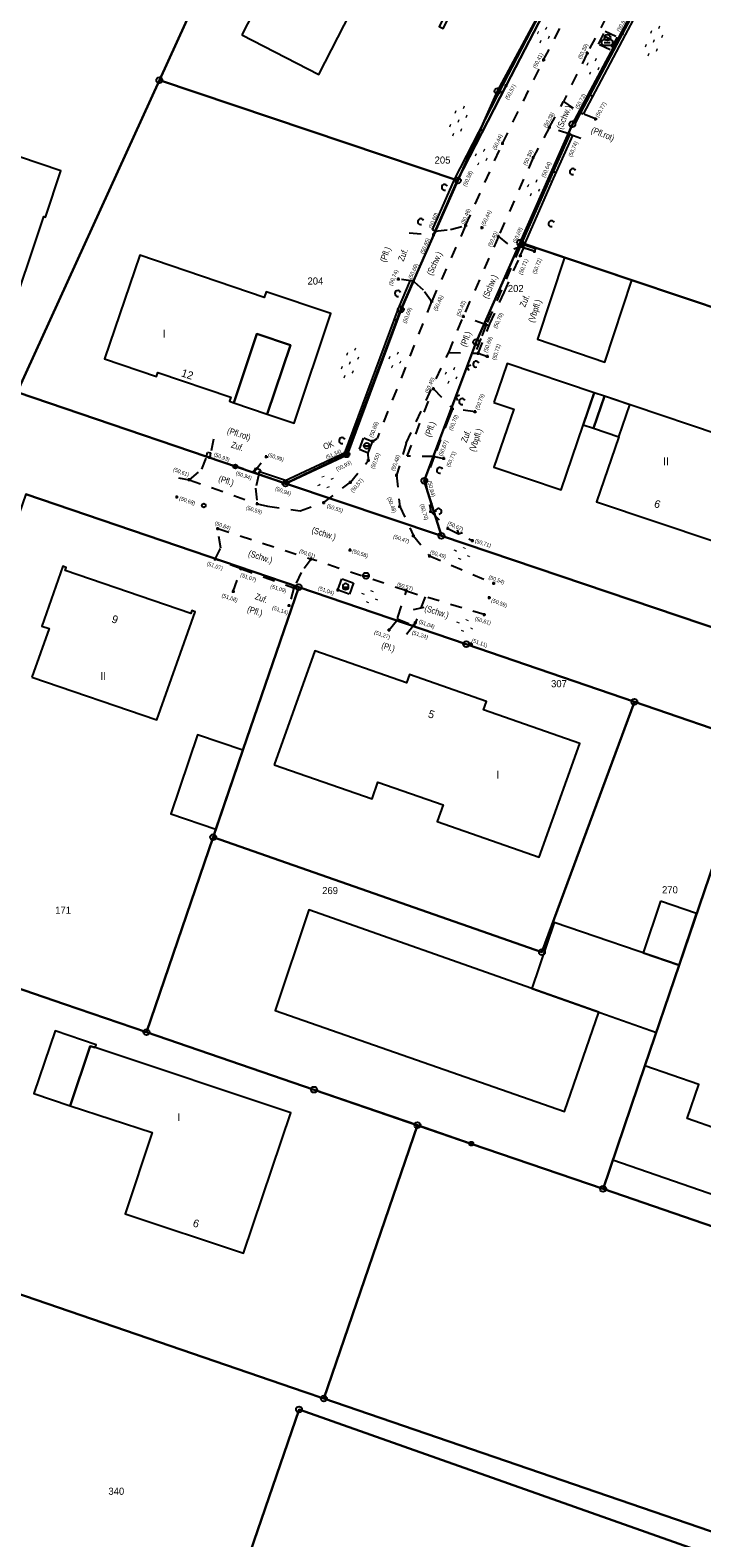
# Model space of a CAD drawing. Extents: x 2408905 to 4819478, y 5786105 to 11573663.
# Tile 16 of 39: x 2409878 to 2409934, y 5786674 to 5786802. Entities that reach past the tile are written whole.
import ezdxf

# ---------------------------------------------------------------- set-up
doc = ezdxf.new("R2010")
doc.units = 0
doc.linetypes.add('DASHED_70', pattern=[2, 1, -1])
for name, color, linetype in [('K100-FLST_GRENZEN', 40, 'Continuous'), ('K105-FLST_NUMMERN', 40, 'Continuous'), ('K125-GEB_LINIEN', 40, 'Continuous'), ('K130-GEB_TEXTE', 40, 'Continuous'), ('K145-VERM_PKTE', 7, 'Continuous'), ('STRKAT-TEXTE', 7, 'Continuous'), ('TOP-HOEHENI', 7, 'Continuous'), ('TOP-LINIEN', 7, 'Continuous'), ('TOP-SYMB-STRASSE', 32, 'Continuous'), ('TOP-SYMBOLE', 7, 'Continuous'), ('TOP-TEXTE', 7, 'Continuous')]:
    doc.layers.add(name, color=color, linetype=linetype)
doc.styles.add('SIMPLEX', font='CONTINUOUS')

# ---------------------------------------------------------------- blocks, each defined once
blk = doc.blocks.new('128')
at = {"color": 250, "linetype": 'Continuous'}
blk.add_circle((0, 0), 0.5, dxfattribs=at)
blk = doc.blocks.new('GRENZSTEIN')
at = {"color": 7, "linetype": 'Continuous'}
blk.add_circle((0, 0), 0.75, dxfattribs=at)
blk = doc.blocks.new('1733')
at = {"color": 250, "linetype": 'Continuous'}
blk.add_circle((0, 0), 0.5, dxfattribs=at)
at = {"layer": 'TOP-SYMB-STRASSE', "color": 250}
blk.add_polyline3d([(-0.5, 0, 0), (0.5, 0, 0)], dxfattribs=at)
blk = doc.blocks.new('1711')
at = {"color": 123, "linetype": 'Continuous'}
for start, end in [(0, 180), (180, 0)]:
    blk.add_arc((0, 0), 0.5, start, end, dxfattribs=at)
at = {"layer": 'TOP-SYMB-STRASSE', "color": 123}
for points in [[(-0.4, 0, 0), (-0.412, -0.283, 0)], [(-0.316, -0.388, 0), (-0.3, 0, 0)], [(-0.2, 0, 0), (-0.218, -0.45, 0)], [(-0.12, -0.485, 0), (-0.1, 0, 0)], [(0, 0, 0), (-0.02, -0.5, 0)], [(0.08, -0.493, 0), (0.1, 0, 0)], [(0.2, 0, 0), (0.181, -0.466, 0)], [(0.284, -0.412, 0), (0.3, 0, 0)], [(0.4, 0, 0), (0.388, -0.315, 0)]]:
    blk.add_polyline3d(points, dxfattribs=at)
blk = doc.blocks.new('1710')
at = {"color": 123, "linetype": 'Continuous'}
for centre, start, end in [((-0.375, 0), 90, 270), ((0.375, 0), 270, 90)]:
    blk.add_arc(centre, 0.375, start, end, dxfattribs=at)
at = {"layer": 'TOP-SYMB-STRASSE', "color": 123}
for points in [[(-0.375, 0.375, 0), (0.375, 0.375, 0)], [(-0.375, 0, 0), (0.375, 0, 0)], [(0.375, -0.375, 0), (-0.375, -0.375, 0)]]:
    blk.add_polyline3d(points, dxfattribs=at)
blk = doc.blocks.new('1783')
at = {"layer": 'TOP-SYMBOLE', "color": 250}
blk.add_polyline3d([(-1, 1, 0), (0, 0, 0), (1, 1, 0)], dxfattribs=at)
blk = doc.blocks.new('179')
at = {"layer": 'TOP-SYMBOLE', "color": 111}
for points in [[(-4, -0.25, 0), (-4, 0.25, 0)], [(-3.5, -0.25, 0), (-3.5, 0.25, 0)], [(-0.25, 2.75, 0), (-0.25, 3.25, 0)], [(0.25, 2.75, 0), (0.25, 3.25, 0)], [(3.5, -0.25, 0), (3.5, 0.25, 0)], [(4, -0.25, 0), (4, 0.25, 0)], [(-0.25, -3.25, 0), (-0.25, -2.75, 0)], [(0.25, -3.25, 0), (0.25, -2.75, 0)]]:
    blk.add_polyline3d(points, dxfattribs=at)
blk = doc.blocks.new('168')
at = {"color": 250, "linetype": 'Continuous'}
blk.add_arc((0, 0.001), 1, 318.61027, 221.38965, dxfattribs=at)
blk = doc.blocks.new('178')
at = {"layer": 'TOP-SYMBOLE', "color": 111}
for points in [[(-7.75, -0.25, 0), (-7.75, 0.25, 0)], [(-7.25, -0.25, 0), (-7.25, 0.25, 0)], [(-4, 2.75, 0), (-4, 3.25, 0)], [(-3.5, 2.75, 0), (-3.5, 3.25, 0)], [(-0.25, -0.25, 0), (-0.25, 0.25, 0)], [(0.25, -0.25, 0), (0.25, 0.25, 0)], [(3.5, 2.75, 0), (3.5, 3.25, 0)], [(4, 2.75, 0), (4, 3.25, 0)], [(7.25, -0.25, 0), (7.25, 0.25, 0)], [(7.75, -0.25, 0), (7.75, 0.25, 0)], [(-4, -3.25, 0), (-4, -2.75, 0)], [(-3.5, -3.25, 0), (-3.5, -2.75, 0)], [(3.5, -3.25, 0), (3.5, -2.75, 0)], [(4, -3.25, 0), (4, -2.75, 0)]]:
    blk.add_polyline3d(points, dxfattribs=at)
blk = doc.blocks.new('247')
at = {"layer": 'TOP-HOEHENI', "color": 250}
for points in [[(-0.375, 0, 0), (0.375, 0, 0)], [(0, -0.375, 0), (0, 0.375, 0)]]:
    blk.add_polyline3d(points, dxfattribs=at)

msp = doc.modelspace()

# ---------------------------------------------------------------- linework, layer by layer
at = {"layer": 'K100-FLST_GRENZEN', "color": 250}
for points in [[(2409922.826, 5786782.663), (2409928.526, 5786780.749), (2409949.582, 5786773.686), (2409951.119, 5786776.375), (2409953.342, 5786776.253), (2409983.643, 5786821.976), (2409979.769, 5786823.777), (2409952.671, 5786836.352), (2409933.571, 5786812.782), (2409923.502, 5786793.944), (2409919.074, 5786783.92)], [(2409876.484, 5786771.277), (2409888.521, 5786797.672), (2409900.551, 5786824.049), (2409882.585, 5786830.178), (2409866.226, 5786795.823), (2409857.606, 5786777.721)], [(2409888.521, 5786797.672), (2409913.807, 5786789.179), (2409917.156, 5786796.755), (2409927.017, 5786815.023), (2409926.556, 5786815.18), (2409900.551, 5786824.049)], [(2409899.199, 5786763.538), (2409912.41, 5786759.111), (2409910.964, 5786763.766), (2409915.354, 5786775.499), (2409919.074, 5786783.92), (2409923.502, 5786793.944), (2409933.571, 5786812.782), (2409927.017, 5786815.023), (2409917.156, 5786796.755), (2409913.807, 5786789.179), (2409908.976, 5786778.256), (2409904.371, 5786766.001)], [(2409876.484, 5786771.277), (2409899.199, 5786763.538), (2409904.371, 5786766.001), (2409908.976, 5786778.256), (2409913.807, 5786789.179), (2409888.521, 5786797.672)], [(2409912.41, 5786759.111), (2409936.572, 5786750.946), (2409940.691, 5786757.162), (2409948.157, 5786771.195), (2409949.582, 5786773.686), (2409928.526, 5786780.749), (2409919.074, 5786783.92), (2409915.354, 5786775.499), (2409910.964, 5786763.766)], [(2409864.223, 5786725.052), (2409880.49, 5786719.468), (2409887.43, 5786717.086), (2409893.076, 5786733.584), (2409895.595, 5786740.945), (2409900.322, 5786754.761), (2409877.222, 5786762.621)], [(2409893.076, 5786733.584), (2409920.93, 5786723.851), (2409928.758, 5786745.049), (2409914.517, 5786749.931), (2409900.322, 5786754.761), (2409895.595, 5786740.945)], [(2409887.43, 5786717.086), (2409901.625, 5786712.214), (2409914.944, 5786707.643), (2409926.105, 5786703.812), (2409929.653, 5786714.222), (2409932.561, 5786722.755), (2409938.966, 5786741.55), (2409928.758, 5786745.049), (2409920.93, 5786723.851), (2409893.076, 5786733.584)], [(2409926.105, 5786703.812), (2409952.602, 5786694.716), (2409954.048, 5786698.96), (2409951.616, 5786699.794), (2409953.265, 5786704.63), (2409955.697, 5786703.803), (2409965.507, 5786732.608), (2409938.966, 5786741.55), (2409932.561, 5786722.755), (2409929.653, 5786714.222)], [(2409833.314, 5786669.516), (2409863.922, 5786659.098), (2409867.61, 5786657.843), (2409888.546, 5786650.717), (2409900.349, 5786685.149), (2409961.955, 5786663.388), (2409963.108, 5786665.26), (2409902.452, 5786686.068), (2409900.781, 5786686.641), (2409876.188, 5786695.077), (2409872.336, 5786696.398), (2409840.778, 5786707.223), (2409848.754, 5786730.398), (2409845.303, 5786731.562), (2409845.113, 5786730.58), (2409839.301, 5786700.5)], [(2409840.778, 5786707.223), (2409872.336, 5786696.398), (2409876.188, 5786695.077), (2409900.781, 5786686.641), (2409902.452, 5786686.068), (2409910.378, 5786709.209), (2409901.625, 5786712.214), (2409887.43, 5786717.086), (2409880.49, 5786719.468), (2409864.223, 5786725.052), (2409848.754, 5786730.398)], [(2409902.452, 5786686.068), (2409963.108, 5786665.26), (2409976.274, 5786686.62), (2409952.602, 5786694.716), (2409926.105, 5786703.812), (2409914.944, 5786707.643), (2409910.378, 5786709.209)], [(2409888.546, 5786650.717), (2409942.765, 5786632.257), (2409961.955, 5786663.388), (2409900.349, 5786685.149)]]:
    msp.add_lwpolyline(points, close=True, dxfattribs=at)
msp.add_lwpolyline([(2409877.222, 5786762.621), (2409900.322, 5786754.761), (2409914.517, 5786749.931), (2409928.758, 5786745.049), (2409938.966, 5786741.55), (2409965.507, 5786732.608), (2409997.895, 5786721.695), (2410002.225, 5786728.715), (2409969.979, 5786739.614), (2409957.004, 5786744.042), (2409937.26, 5786750.714), (2409936.572, 5786750.946), (2409912.41, 5786759.111), (2409899.199, 5786763.538), (2409876.484, 5786771.277)], dxfattribs=at)
at = {"layer": 'K125-GEB_LINIEN', "color": 250}
for points in [[(2409895.493, 5786801.501), (2409902.036, 5786798.157), (2409905.772, 5786805.498), (2409908.009, 5786804.36), (2409908.462, 5786805.25), (2409912.685, 5786803.101), (2409912.233, 5786802.21), (2409912.561, 5786802.042), (2409917.163, 5786811.054), (2409908.354, 5786815.535), (2409904.381, 5786807.742), (2409899.875, 5786810.04)], [(2409868.958, 5786789.409), (2409865.858, 5786780.196), (2409866.202, 5786780.078), (2409866.445, 5786780.788), (2409871.384, 5786779.103), (2409871.142, 5786778.393), (2409875.63, 5786776.863), (2409878.729, 5786786.136), (2409878.881, 5786786.085), (2409880.186, 5786789.993), (2409873.065, 5786792.391), (2409871.762, 5786791.742), (2409870.819, 5786788.921), (2409868.999, 5786789.531)], [(2409894.823, 5786770.37), (2409896.783, 5786776.203), (2409899.622, 5786775.239), (2409897.664, 5786769.407), (2409899.936, 5786768.638), (2409903.058, 5786777.928), (2409897.566, 5786779.767), (2409897.398, 5786779.287), (2409886.868, 5786782.867), (2409883.879, 5786774.074), (2409888.282, 5786772.584), (2409888.401, 5786772.934), (2409894.583, 5786770.841), (2409894.464, 5786770.49)], [(2409928.526, 5786780.749), (2409922.826, 5786782.663), (2409920.543, 5786775.743), (2409926.251, 5786773.797)], [(2409894.823, 5786770.37), (2409897.664, 5786769.407), (2409899.622, 5786775.239), (2409896.783, 5786776.203)], [(2409916.838, 5786770.399), (2409918.532, 5786769.814), (2409916.843, 5786764.908), (2409922.546, 5786762.996), (2409925.341, 5786771.214), (2409917.97, 5786773.687)], [(2409924.418, 5786768.5), (2409925.289, 5786768.21), (2409926.224, 5786770.918), (2409925.341, 5786771.214)], [(2409926.224, 5786770.918), (2409925.289, 5786768.21), (2409927.434, 5786767.496), (2409928.365, 5786770.199)], [(2409925.289, 5786768.21), (2409927.434, 5786767.496), (2409925.541, 5786761.993), (2409935.493, 5786758.658), (2409936.355, 5786761.205), (2409938.734, 5786760.433), (2409940.623, 5786765.97), (2409938.239, 5786766.77), (2409938.275, 5786766.874), (2409926.224, 5786770.918)], [(2409877.731, 5786747.136), (2409888.305, 5786743.513), (2409891.543, 5786752.679), (2409891.259, 5786752.776), (2409891.175, 5786752.53), (2409880.544, 5786756.179), (2409880.628, 5786756.425), (2409880.344, 5786756.522), (2409878.573, 5786751.466), (2409879.175, 5786751.255)], [(2409898.254, 5786739.716), (2409906.542, 5786736.828), (2409907.032, 5786738.235), (2409912.559, 5786736.32), (2409912.065, 5786734.904), (2409920.703, 5786731.894), (2409924.127, 5786741.527), (2409915.989, 5786744.366), (2409916.236, 5786745.074), (2409909.7, 5786747.355), (2409909.456, 5786746.655), (2409901.678, 5786749.371)], [(2409893.311, 5786734.27), (2409895.595, 5786740.945), (2409891.759, 5786742.264), (2409889.488, 5786735.581)], [(2409925.744, 5786718.771), (2409920.077, 5786720.77), (2409901.193, 5786727.433), (2409898.319, 5786718.928), (2409922.827, 5786710.358)], [(2409930.976, 5786728.169), (2409929.487, 5786723.806), (2409932.561, 5786722.755), (2409934.018, 5786727.122)], [(2409920.077, 5786720.77), (2409930.618, 5786717.051), (2409932.561, 5786722.755), (2409921.967, 5786726.378)], [(2409880.963, 5786710.838), (2409882.668, 5786715.895), (2409883.097, 5786715.784), (2409883.177, 5786716.021), (2409879.709, 5786717.19), (2409877.89, 5786711.896)], [(2409880.963, 5786710.838), (2409887.905, 5786708.58), (2409885.612, 5786701.715), (2409895.643, 5786698.377), (2409899.66, 5786710.258), (2409883.097, 5786715.784), (2409882.668, 5786715.895)], [(2409926.943, 5786706.268), (2409948.207, 5786698.915), (2409949.958, 5786704.127), (2409949.724, 5786704.208), (2409949.671, 5786704.057), (2409936.219, 5786708.729), (2409936.272, 5786708.88), (2409936.023, 5786708.966), (2409935.971, 5786708.815), (2409933.24, 5786709.787), (2409934.221, 5786712.664), (2409929.653, 5786714.222)]]:
    msp.add_lwpolyline(points, close=True, dxfattribs=at)
at = {"layer": 'TOP-LINIEN', "color": 250}
for p, q in [((2409917.669, 5786797.329), (2409921.961, 5786805.645)), ((2409917.891, 5786797.214, 50.574), (2409922.183, 5786805.53, 50.756)), ((2409922.183, 5786805.53), (2409917.891, 5786797.214)), ((2409930.012, 5786805.858, 50.554), (2409927.75, 5786801.621, 50.616)), ((2409927.75, 5786801.621), (2409930.012, 5786805.858)), ((2409930.232, 5786805.739), (2409927.971, 5786801.504)), ((2409927.75, 5786801.621, 50.616), (2409924.186, 5786794.905, 50.717)), ((2409924.186, 5786794.905), (2409927.75, 5786801.621)), ((2409927.971, 5786801.504), (2409924.407, 5786794.788)), ((2409913.514, 5786789.264), (2409917.669, 5786797.329)), ((2409913.74, 5786789.157, 50.575), (2409917.891, 5786797.214, 50.574)), ((2409917.891, 5786797.214), (2409913.74, 5786789.157)), ((2409924.999, 5786796.437), (2409925.22, 5786796.32)), ((2409924.407, 5786794.788), (2409924.186, 5786794.905)), ((2409924.186, 5786794.905), (2409924.186, 5786794.905)), ((2409915.709, 5786793.525), (2409915.931, 5786793.41)), ((2409923.283, 5786793.104, 50.74), (2409921.528, 5786789.193, 50.642)), ((2409921.528, 5786789.193), (2409923.283, 5786793.104)), ((2409923.511, 5786793.002), (2409921.757, 5786789.092)), ((2409923.283, 5786793.104), (2409923.511, 5786793.002)), ((2409921.876, 5786789.968), (2409922.105, 5786789.868)), ((2409911.663, 5786784.994), (2409913.514, 5786789.264)), ((2409911.892, 5786784.895, 50.604), (2409913.74, 5786789.157, 50.575)), ((2409913.74, 5786789.157), (2409911.892, 5786784.895)), ((2409921.528, 5786789.193, 50.642), (2409919.088, 5786783.595, 50.686)), ((2409919.088, 5786783.595), (2409921.528, 5786789.193)), ((2409921.757, 5786789.092), (2409919.317, 5786783.495)), ((2409911.892, 5786784.895), (2409911.663, 5786784.994)), ((2409911.74, 5786784.586, 50.646), (2409911.892, 5786784.895, 50.604)), ((2409919.088, 5786783.595, 50.686), (2409920.296, 5786783.187, 50.715)), ((2409919.317, 5786783.495), (2409919.088, 5786783.595)), ((2409919.088, 5786783.595), (2409919.088, 5786783.595)), ((2409919.317, 5786783.495), (2409919.324, 5786783.745)), ((2409919.39, 5786783.493), (2409919.317, 5786783.495)), ((2409919.324, 5786783.745), (2409919.435, 5786783.742)), ((2409920.296, 5786783.187), (2409919.39, 5786783.493)), ((2409919.435, 5786783.742), (2409920.376, 5786783.424)), ((2409920.376, 5786783.424), (2409920.296, 5786783.187)), ((2409920.296, 5786783.187), (2409920.296, 5786783.187)), ((2409908.784, 5786778.354), (2409909.802, 5786780.757)), ((2409910.033, 5786780.659), (2409909.016, 5786778.261)), ((2409909.016, 5786778.261, 50.69), (2409910.029, 5786780.658, 50.688)), ((2409909.802, 5786780.757), (2409910.033, 5786780.659)), ((2409910.033, 5786780.659), (2409910.033, 5786780.659)), ((2409904.195, 5786766.051), (2409908.784, 5786778.354)), ((2409904.429, 5786765.964, 50.934), (2409909.016, 5786778.261, 50.69)), ((2409909.016, 5786778.261), (2409904.429, 5786765.964)), ((2409908.443, 5786777.44), (2409908.673, 5786777.342)), ((2409904.945, 5786768.061), (2409905.175, 5786767.964)), ((2409892.524, 5786765.789), (2409892.598, 5786766.182)), ((2409892.524, 5786765.789, 50.94), (2409892.786, 5786765.74, 50.934)), ((2409892.786, 5786765.74), (2409892.524, 5786765.789)), ((2409892.598, 5786766.182), (2409892.86, 5786766.133)), ((2409892.86, 5786766.133), (2409892.786, 5786765.74)), ((2409892.786, 5786765.74), (2409892.786, 5786765.74)), ((2409899.128, 5786763.762), (2409904.323, 5786766.19)), ((2409899.234, 5786763.536, 50.941), (2409904.429, 5786765.964, 50.934)), ((2409904.429, 5786765.964), (2409899.234, 5786763.536)), ((2409904.429, 5786765.964), (2409904.195, 5786766.051)), ((2409904.323, 5786766.19), (2409904.429, 5786765.964)), ((2409904.429, 5786765.964), (2409904.429, 5786765.964)), ((2409896.519, 5786764.498), (2409896.684, 5786764.862)), ((2409896.519, 5786764.498, 50.94), (2409896.93, 5786764.312, 50.938)), ((2409896.93, 5786764.312), (2409896.519, 5786764.498)), ((2409896.684, 5786764.862), (2409897.095, 5786764.676)), ((2409897.095, 5786764.676), (2409896.93, 5786764.312)), ((2409896.93, 5786764.312), (2409897.011, 5786764.549)), ((2409896.93, 5786764.312, 50.938), (2409899.234, 5786763.536, 50.941)), ((2409896.93, 5786764.312), (2409896.93, 5786764.312)), ((2409899.199, 5786763.538), (2409896.93, 5786764.312)), ((2409897.011, 5786764.549), (2409899.28, 5786763.775)), ((2409899.234, 5786763.536), (2409899.128, 5786763.762)), ((2409899.28, 5786763.775), (2409899.199, 5786763.538)), ((2409899.199, 5786763.538), (2409899.199, 5786763.538))]:
    msp.add_line(p, q, dxfattribs=at)
at = {"layer": 'TOP-LINIEN', "color": 250, "linetype": 'DASHED_70'}
for p, q in [((2409921.068, 5786799.393, 50.414), (2409923.518, 5786804.144, 50.427)), ((2409927.302, 5786804.77, 50.374), (2409924.764, 5786799.967, 50.393)), ((2409925.714, 5786800.724), (2409926.287, 5786801.838)), ((2409926.287, 5786801.838), (2409927.3, 5786801.328)), ((2409927.3, 5786801.328), (2409926.712, 5786800.235)), ((2409924.764, 5786799.967, 50.393), (2409922.748, 5786795.86, 50.387)), ((2409926.712, 5786800.235), (2409925.714, 5786800.724)), ((2409917.587, 5786792.323, 50.438), (2409921.068, 5786799.393, 50.414)), ((2409921.556, 5786793.689, 50.38), (2409922.748, 5786795.86, 50.387)), ((2409922.748, 5786795.86, 50.387), (2409924.186, 5786794.905, 50.717)), ((2409924.186, 5786794.905, 50.717), (2409923.283, 5786793.104, 50.74)), ((2409925.467, 5786794.396, 50.771), (2409924.186, 5786794.905, 50.717)), ((2409921.555, 5786793.69, 50.388), (2409920.18, 5786791.127, 50.4)), ((2409923.282, 5786793.105, 50.748), (2409921.555, 5786793.69, 50.388)), ((2409914.463, 5786785.363, 50.459), (2409917.587, 5786792.323, 50.438)), ((2409923.283, 5786793.104, 50.74), (2409924.878, 5786792.508, 50.779)), ((2409920.181, 5786791.126, 50.392), (2409917.239, 5786784.451, 50.396)), ((2409909.69, 5786784.765, 50.673), (2409911.74, 5786784.586, 50.646)), ((2409914.463, 5786785.363, 50.459), (2409911.577, 5786778.948, 50.483)), ((2409911.892, 5786784.895, 50.604), (2409913.174, 5786785.023, 50.498)), ((2409913.174, 5786785.023, 50.498), (2409914.463, 5786785.363, 50.459)), ((2409911.74, 5786784.586, 50.646), (2409910.029, 5786780.658, 50.688)), ((2409917.239, 5786784.451, 50.396), (2409914.269, 5786777.673, 50.418)), ((2409919.088, 5786783.595, 50.687), (2409916.211, 5786776.974, 50.7)), ((2409917.239, 5786784.451, 50.396), (2409918.532, 5786783.384, 50.62)), ((2409918.532, 5786783.384, 50.62), (2409919.088, 5786783.595, 50.686)), ((2409919.09, 5786782.806, 50.707), (2409919.39, 5786783.493, 50.693)), ((2409917.722, 5786779.695, 50.708), (2409919.09, 5786782.806, 50.707)), ((2409910.029, 5786780.658, 50.688), (2409908.773, 5786780.84, 50.739)), ((2409910.888, 5786779.898, 50.576), (2409910.033, 5786780.659, 50.704)), ((2409911.581, 5786778.949, 50.499), (2409910.888, 5786779.898, 50.576)), ((2409916.513, 5786777.047, 50.699), (2409917.722, 5786779.695, 50.708)), ((2409911.577, 5786778.948, 50.483), (2409906.963, 5786767.339, 50.543)), ((2409913.029, 5786774.628, 50.437), (2409914.269, 5786777.673, 50.418)), ((2409916.211, 5786776.974, 50.7), (2409914.269, 5786777.673, 50.419)), ((2409915.532, 5786774.551, 50.686), (2409916.513, 5786777.047, 50.699)), ((2409915.741, 5786775.801, 50.698), (2409915.265, 5786774.559, 50.66)), ((2409916.212, 5786776.974, 50.699), (2409915.741, 5786775.801, 50.698)), ((2409909.437, 5786766.947, 50.474), (2409913.029, 5786774.628, 50.437)), ((2409913.03, 5786774.629, 50.431), (2409915.533, 5786774.552, 50.68)), ((2409915.533, 5786774.552, 50.68), (2409916.313, 5786774.291, 50.71)), ((2409909.509, 5786765.836, 50.485), (2409911.729, 5786771.55, 50.45)), ((2409911.729, 5786771.55, 50.45), (2409913.344, 5786769.862, 50.698)), ((2409913.344, 5786769.862, 50.698), (2409913.065, 5786769.136, 50.681)), ((2409915.257, 5786769.607, 50.789), (2409913.344, 5786769.862, 50.698)), ((2409913.065, 5786769.136, 50.681), (2409911.792, 5786765.823, 50.666)), ((2409893.103, 5786767.284, 51.002), (2409892.786, 5786765.74, 50.934)), ((2409905.468, 5786766.437, 50.722), (2409905.837, 5786767.401, 50.722)), ((2409905.837, 5786767.401, 50.722), (2409906.587, 5786767.095, 50.648)), ((2409906.218, 5786766.131, 50.648), (2409906.587, 5786767.095, 50.648)), ((2409906.587, 5786767.095, 50.648), (2409906.963, 5786767.339, 50.543)), ((2409909.437, 5786766.947, 50.474), (2409908.605, 5786764.227, 50.481)), ((2409892.11, 5786764.74, 50.798), (2409892.528, 5786765.79, 50.915)), ((2409892.786, 5786765.74, 50.934), (2409896.519, 5786764.498, 50.94)), ((2409896.519, 5786764.498, 50.94), (2409897.577, 5786765.799, 50.992)), ((2409905.468, 5786766.437, 50.722), (2409906.218, 5786766.131, 50.648)), ((2409906.231, 5786765.498, 50.553), (2409906.218, 5786766.131, 50.648)), ((2409911.792, 5786765.823, 50.666), (2409909.509, 5786765.836, 50.485)), ((2409911.792, 5786765.823, 50.666), (2409911.067, 5786763.733, 50.643)), ((2409911.792, 5786765.823, 50.666), (2409912.608, 5786765.662, 50.706)), ((2409891.061, 5786763.846, 50.588), (2409892.11, 5786764.74, 50.798)), ((2409896.932, 5786764.315, 50.918), (2409896.669, 5786763.128, 50.728)), ((2409904.701, 5786763.635, 50.569), (2409906.231, 5786765.498, 50.553)), ((2409890.139, 5786764.013, 50.62), (2409891.057, 5786763.845, 50.613)), ((2409891.057, 5786763.845, 50.613), (2409896.818, 5786761.815, 50.588)), ((2409896.669, 5786763.128, 50.728), (2409896.82, 5786761.818, 50.568)), ((2409902.441, 5786761.915, 50.552), (2409904.701, 5786763.635, 50.569)), ((2409908.605, 5786764.227, 50.481), (2409908.886, 5786761.583, 50.476)), ((2409911.067, 5786763.733, 50.643), (2409911.507, 5786761.168, 50.699)), ((2409896.818, 5786761.815, 50.588), (2409897.681, 5786761.601, 50.573)), ((2409900.447, 5786761.214, 50.558), (2409902.441, 5786761.915, 50.552)), ((2409897.681, 5786761.601, 50.573), (2409900.447, 5786761.214, 50.558)), ((2409908.886, 5786761.583, 50.476), (2409910.034, 5786759.111, 50.474)), ((2409911.507, 5786761.168, 50.699), (2409912.955, 5786759.727, 50.668)), ((2409893.736, 5786758.067, 50.91), (2409893.46, 5786759.717, 50.642)), ((2409893.46, 5786759.717, 50.642), (2409901.369, 5786757.139, 50.606)), ((2409912.955, 5786759.727, 50.668), (2409915.034, 5786758.693, 50.71)), ((2409893.259, 5786757.129, 51.067), (2409893.736, 5786758.067, 50.91)), ((2409910.034, 5786759.111, 50.474), (2409911.401, 5786757.399, 50.491)), ((2409895.441, 5786756.308, 51.069), (2409893.259, 5786757.129, 51.067)), ((2409901.369, 5786757.139, 50.606), (2409900.518, 5786755.996, 50.905)), ((2409909.445, 5786754.45, 50.566), (2409901.369, 5786757.139, 50.606)), ((2409911.401, 5786757.399, 50.491), (2409916.845, 5786755.09, 50.536)), ((2409894.779, 5786754.401, 51.084), (2409895.441, 5786756.308, 51.069)), ((2409895.441, 5786756.308, 51.069), (2409899.916, 5786754.705, 51.087)), ((2409900.518, 5786755.996, 50.905), (2409899.916, 5786754.705, 51.087)), ((2409903.641, 5786754.518), (2409903.992, 5786755.468)), ((2409903.992, 5786755.468), (2409904.969, 5786755.109)), ((2409899.916, 5786754.705, 51.087), (2409899.509, 5786753.203, 51.138)), ((2409904.607, 5786754.159), (2409903.641, 5786754.518)), ((2409904.969, 5786755.109), (2409904.607, 5786754.159)), ((2409908.725, 5786752.212, 51.062), (2409909.445, 5786754.45, 50.566)), ((2409909.445, 5786754.45, 50.566), (2409911.036, 5786753.943, 50.575)), ((2409911.036, 5786753.943, 50.575), (2409910.208, 5786751.758, 51.044)), ((2409916.043, 5786752.438, 50.607), (2409911.036, 5786753.943, 50.575)), ((2409907.975, 5786751.134, 51.269), (2409908.726, 5786752.053, 51.235)), ((2409908.726, 5786752.053, 51.235), (2409908.725, 5786752.212, 51.062)), ((2409908.726, 5786752.053, 51.235), (2409910.085, 5786751.53, 51.24)), ((2409910.085, 5786751.53, 51.24), (2409909.386, 5786750.669, 51.26)), ((2409910.208, 5786751.758, 51.044), (2409910.085, 5786751.53, 51.24))]:
    msp.add_line(p, q, dxfattribs=at)
at = {"layer": 'TOP-TEXTE', "color": 250}
msp.add_polyline3d([(2409910.914, 5786753.046, 0), (2409910.013, 5786752.843, 0)], dxfattribs=at)

# ---------------------------------------------------------------- block references
at = {"layer": 'K100-FLST_GRENZEN', "color": 250, "xscale": 0.333, "yscale": 0.333}
for p in [(2409888.521, 5786797.672), (2409917.156, 5786796.755), (2409923.502, 5786793.944), (2409913.807, 5786789.179), (2409919.074, 5786783.92), (2409908.976, 5786778.256), (2409915.354, 5786775.499), (2409904.371, 5786766.001), (2409899.199, 5786763.538), (2409910.964, 5786763.766), (2409912.41, 5786759.111), (2409900.322, 5786754.761), (2409914.517, 5786749.931), (2409928.758, 5786745.049), (2409893.076, 5786733.584), (2409920.93, 5786723.851), (2409887.43, 5786717.086), (2409901.625, 5786712.214), (2409910.378, 5786709.209), (2409926.105, 5786703.812), (2409900.349, 5786685.149), (2409902.452, 5786686.068)]:
    msp.add_blockref('GRENZSTEIN', p, dxfattribs=at)
at = {"layer": 'K145-VERM_PKTE', "color": 250, "xscale": 0.333, "yscale": 0.333}
for p in [(2409894.958, 5786764.971), (2409892.286, 5786761.67), (2409914.944, 5786707.643)]:
    msp.add_blockref('128', p, dxfattribs=at)
at = {"layer": 'TOP-HOEHENI', "color": 250, "xscale": 0.333, "yscale": 0.333}
for p in [(2409927.75, 5786801.621, 50.616), (2409924.764, 5786799.967, 50.393), (2409921.068, 5786799.393, 50.414), (2409917.891, 5786797.214, 50.574), (2409924.186, 5786794.905, 50.717), (2409921.556, 5786793.689, 50.38), (2409925.467, 5786794.396, 50.771), (2409917.587, 5786792.323, 50.438), (2409923.283, 5786793.104, 50.74), (2409920.181, 5786791.126, 50.392), (2409913.74, 5786789.157, 50.575), (2409921.528, 5786789.193, 50.642), (2409911.74, 5786784.586, 50.646), (2409911.892, 5786784.895, 50.604), (2409914.463, 5786785.363, 50.459), (2409915.844, 5786785.2, 50.443), (2409917.239, 5786784.451, 50.396), (2409919.088, 5786783.595, 50.686), (2409919.09, 5786782.806, 50.707), (2409920.296, 5786783.187, 50.715), (2409908.773, 5786780.84, 50.739), (2409910.029, 5786780.658, 50.688), (2409909.016, 5786778.261, 50.69), (2409911.577, 5786778.948, 50.483), (2409914.269, 5786777.673, 50.418), (2409916.211, 5786776.974, 50.699), (2409915.532, 5786774.551, 50.686), (2409916.312, 5786774.29, 50.716), (2409911.729, 5786771.55, 50.45), (2409913.344, 5786769.862, 50.698), (2409915.257, 5786769.607, 50.789), (2409906.587, 5786767.095, 50.648), (2409892.786, 5786765.74, 50.934), (2409897.577, 5786765.799, 50.992), (2409904.325, 5786766.121, 51.335), (2409904.429, 5786765.964, 50.934), (2409906.231, 5786765.498, 50.553), (2409911.792, 5786765.823, 50.666), (2409912.608, 5786765.662, 50.706), (2409896.519, 5786764.498, 50.94), (2409908.605, 5786764.227, 50.481), (2409891.057, 5786763.845, 50.613), (2409899.234, 5786763.536, 50.941), (2409904.701, 5786763.635, 50.569), (2409911.067, 5786763.733, 50.643), (2409890.001, 5786762.396, 50.683), (2409896.818, 5786761.815, 50.588), (2409902.441, 5786761.915, 50.552), (2409908.886, 5786761.583, 50.476), (2409911.507, 5786761.168, 50.699), (2409893.46, 5786759.717, 50.642), (2409910.034, 5786759.111, 50.474), (2409912.955, 5786759.727, 50.668), (2409904.671, 5786757.902, 50.581), (2409915.034, 5786758.693, 50.71), (2409893.259, 5786757.129, 51.067), (2409901.369, 5786757.139, 50.606), (2409911.401, 5786757.399, 50.491), (2409895.441, 5786756.308, 51.069), (2409894.779, 5786754.401, 51.084), (2409899.916, 5786754.705, 51.087), (2409903.641, 5786754.518, 51.037), (2409909.445, 5786754.45, 50.566), (2409916.845, 5786755.09, 50.536), (2409899.509, 5786753.203, 51.138), (2409916.463, 5786753.87, 50.59), (2409910.085, 5786751.53, 51.24), (2409910.208, 5786751.758, 51.044), (2409916.043, 5786752.438, 50.607), (2409907.975, 5786751.134, 51.269), (2409914.943, 5786749.942, 51.112)]:
    msp.add_blockref('247', p, dxfattribs=at)
at = {"layer": 'TOP-SYMB-STRASSE', "color": 250, "xscale": 0.5, "yscale": 0.5, "rotation": 333.277}
msp.add_blockref('1733', (2409926.47, 5786801.29, 50.52), dxfattribs=at)
at = {"layer": 'TOP-SYMB-STRASSE', "color": 250}
for name, p, xscale, yscale in [('1710', (2409926.446, 5786800.863, 50.542), 0.66, 0.66), ('1733', (2409906.088, 5786766.719, 50.678), 0.5, 0.5), ('1733', (2409906.026, 5786755.725, 50.583), 0.5, 0.5), ('1711', (2409904.298, 5786754.805, 50.912), 0.5, 0.5)]:
    msp.add_blockref(name, p, dxfattribs=dict(at, xscale=xscale, yscale=yscale))
at = {"layer": 'TOP-SYMBOLE', "color": 250}
for name, p, xscale, yscale, rotation in [('179', (2409921.05, 5786801.488), 0.166, 0.166, 67.05000000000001), ('178', (2409930.412, 5786800.976), 0.166, 0.166, 68.70100000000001), ('179', (2409925.254, 5786798.834), 0.166, 0.166, 67.05000000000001), ('178', (2409913.85, 5786794.206), 0.166, 0.166, 68.70100000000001), ('179', (2409915.781, 5786791.149), 0.166, 0.166, 67.05000000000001), ('168', (2409923.534, 5786789.935), 0.25, 0.25, 63.00000000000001), ('168', (2409912.683, 5786788.598), 0.25, 0.25, 63.00000000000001), ('179', (2409920.229, 5786788.547), 0.166, 0.166, 67.05000000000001), ('168', (2409910.662, 5786785.706), 0.25, 0.25, 63.00000000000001), ('168', (2409921.724, 5786785.531), 0.25, 0.25, 63.00000000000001), ('168', (2409908.726, 5786779.613), 0.25, 0.25, 63.00000000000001), ('178', (2409904.663, 5786773.728), 0.166, 0.166, 68.70100000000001), ('179', (2409908.474, 5786773.98), 0.166, 0.166, 67.05000000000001), ('179', (2409913.242, 5786772.662), 0.166, 0.166, 67.05000000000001), ('1783', (2409914.574, 5786773.415), 0.25, 0.25, 249.486), ('168', (2409915.344, 5786773.64), 0.25, 0.25, 63.00000000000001), ('1783', (2409913.621, 5786770.868), 0.25, 0.25, 249.486), ('168', (2409914.151, 5786770.466), 0.25, 0.25, 63.00000000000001), ('168', (2409903.991, 5786767.17), 0.25, 0.25, 63.00000000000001), ('179', (2409902.608, 5786763.66), 0.166, 0.166, 25.05), ('168', (2409912.271, 5786764.643), 0.25, 0.25, 63.00000000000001), ('1783', (2409911.431, 5786761.613), 0.25, 0.25, 279.734), ('168', (2409912.161, 5786761.158), 0.25, 0.25, 327), ('1783', (2409913.865, 5786759.274), 0.25, 0.25, 333.556), ('179', (2409914.167, 5786757.613), 0.166, 0.166, 337.05), ('179', (2409906.354, 5786753.956), 0.166, 0.166, 337.05), ('179', (2409914.404, 5786751.514), 0.166, 0.166, 337.05)]:
    msp.add_blockref(name, p, dxfattribs=dict(at, xscale=xscale, yscale=yscale, rotation=rotation))

# ---------------------------------------------------------------- texts
at = {"layer": 'K105-FLST_NUMMERN', "color": 250, "linetype": 'Continuous', "style": 'SIMPLEX'}
for s, p in [('205', (2409911.836, 5786790.613, 50.009)), ('204', (2409901.069, 5786780.374, 50.009)), ('202', (2409918.037, 5786779.743, 50.009)), ('307', (2409921.699, 5786746.284, 50.009)), ('269', (2409902.31, 5786728.773, 50.009)), ('270', (2409931.099, 5786728.838, 50.009)), ('171', (2409879.698, 5786727.115, 50.009)), ('340', (2409884.205, 5786677.919, 50.009))]:
    msp.add_text(s, height=0.6, dxfattribs=at).set_placement(p)
at = {"layer": 'K130-GEB_TEXTE', "color": 250, "linetype": 'Continuous', "style": 'SIMPLEX'}
for s, p in [('I', (2409888.802, 5786775.876)), ('II', (2409931.181, 5786765.081)), ('II', (2409883.517, 5786746.909)), ('I', (2409917.078, 5786738.555)), ('I', (2409890.047, 5786709.558))]:
    msp.add_text(s, height=0.666, dxfattribs=at).set_placement(p)
for s, rotation, p in [('12', 341.176, (2409890.317, 5786772.623)), ('6', 341.347, (2409930.365, 5786761.556)), ('9', 340.933, (2409884.419, 5786751.798)), ('5', 340.672, (2409911.224, 5786743.765)), ('6', 343.173, (2409891.303, 5786700.647))]:
    msp.add_text(s, height=0.666, rotation=rotation, dxfattribs=at).set_placement(p)
at = {"layer": 'STRKAT-TEXTE', "color": 250, "linetype": 'Continuous', "style": 'SIMPLEX', "width": 0.8}
for s, rotation, p in [('(Schw.)', 427.05, (2409922.629, 5786793.465)), ('(Pfl.rot)', 338, (2409925.043, 5786793.253)), ('(Pfl.)', 429.05, (2409907.667, 5786782.213)), ('(Schw.)', 785.05, (2409911.612, 5786781.096)), ('(Schw.)', 427.05, (2409916.354, 5786779.126)), ('(Vbpfl.)', 71, (2409920.239, 5786777.109)), ('(Pfl.)', 429.05, (2409914.486, 5786775.062)), ('(Pfl.rot)', 342.05, (2409894.221, 5786767.792)), ('(Pfl.)', 429.05, (2409911.463, 5786767.429)), ('(Vbpfl.)', 71, (2409915.242, 5786766.179)), ('(Pfl.)', 342.05, (2409893.482, 5786763.725)), ('(Schw.)', 342.05, (2409901.375, 5786759.375)), ('(Schw.)', 342.05, (2409896.004, 5786757.396)), ('(Pfl.)', 342.05, (2409895.917, 5786752.677)), ('(Schw.)', 342.05, (2409910.937, 5786752.753)), ('(Pl.)', 342.681, (2409907.289, 5786749.6))]:
    msp.add_text(s, height=0.533, rotation=rotation, dxfattribs=at).set_placement(p)
at = {"layer": 'TOP-HOEHENI', "color": 250, "linetype": 'Continuous', "style": 'SIMPLEX', "width": 0.8}
for s, rotation, p in [('(50,62)', 62, (2409927.521, 5786801.745)), ('(50,39)', 64, (2409924.246, 5786799.42)), ('(50,41)', 64, (2409920.425, 5786798.632)), ('(50,57)', 62, (2409918.08, 5786795.983)), ('(50,72)', 63, (2409924.02, 5786795.191)), ('(50,77)', 60, (2409925.706, 5786794.49)), ('(50,38)', 61, (2409921.315, 5786793.617)), ('(50,44)', 65, (2409917.009, 5786791.732)), ('(50,39)', 66, (2409919.617, 5786790.417)), ('(50,74)', 68, (2409923.457, 5786791.123)), ('(50,58)', 66, (2409914.503, 5786788.638)), ('(50,64)', 67, (2409921.176, 5786789.403)), ('(50,60)', 68, (2409911.625, 5786785.079)), ('(50,46)', 67, (2409914.341, 5786785.438)), ('(50,44)', 65, (2409916.07, 5786785.304)), ('(50,69)', 67, (2409918.741, 5786783.844)), ('(50,65)', 67, (2409910.907, 5786782.923)), ('(50,40)', 66, (2409916.631, 5786783.53)), ('(50,71)', 68, (2409919.235, 5786781.172)), ('(50,72)', 70, (2409920.425, 5786781.217)), ('(50,74)', 68, (2409908.236, 5786780.247)), ('(50,69)', 66, (2409909.893, 5786780.793)), ('(50,48)', 66, (2409912.016, 5786778.104)), ('(50,42)', 70, (2409913.982, 5786777.643)), ('(50,69)', 70, (2409909.428, 5786777.052)), ('(50,70)', 66, (2409917.09, 5786776.628)), ('(50,69)', 71, (2409916.282, 5786774.586)), ('(50,72)', 73, (2409917.009, 5786773.939)), ('(50,45)', 67, (2409911.302, 5786771.142)), ('(50,79)', 70, (2409915.566, 5786769.738)), ('(50,65)', 70, (2409906.591, 5786767.392)), ('(50,70)', 68, (2409913.322, 5786767.979)), ('(50,67)', 69, (2409912.472, 5786765.809)), ('(50,93)', 340, (2409893.09, 5786765.856)), ('(50,99)', 341, (2409897.678, 5786765.835)), ('(51,34)', 24, (2409902.695, 5786765.568)), ('(50,55)', 68, (2409906.703, 5786764.735)), ('(50,48)', 70, (2409908.436, 5786764.564)), ('(50,71)', 67, (2409913.109, 5786764.88)), ('(50,61)', 339, (2409889.655, 5786764.595)), ('(50,94)', 340, (2409894.96, 5786764.291)), ('(50,93)', 28, (2409903.596, 5786764.554)), ('(50,94)', 340, (2409898.29, 5786762.967)), ('(50,57)', 50, (2409904.924, 5786762.73)), ('(50,64)', 284, (2409911.247, 5786763.725)), ('(50,68)', 340, (2409890.176, 5786762.159)), ('(50,59)', 342, (2409895.83, 5786761.354)), ('(50,55)', 341, (2409902.68, 5786761.507)), ('(50,48)', 290, (2409907.829, 5786762.325)), ('(50,70)', 287, (2409910.599, 5786761.739)), ('(50,64)', 340, (2409893.177, 5786760.049)), ('(50,47)', 341, (2409908.303, 5786758.912)), ('(50,67)', 336, (2409912.896, 5786760.05)), ('(50,61)', 340, (2409900.341, 5786757.687)), ('(50,58)', 341, (2409904.814, 5786757.687)), ('(50,49)', 342, (2409911.421, 5786757.594)), ('(50,71)', 342, (2409915.215, 5786758.541)), ('(51,07)', 342, (2409892.503, 5786756.613)), ('(51,07)', 340, (2409895.348, 5786755.67)), ('(50,54)', 340, (2409916.376, 5786755.478)), ('(51,08)', 342, (2409893.764, 5786753.916)), ('(51,09)', 342, (2409897.893, 5786754.697)), ('(51,04)', 340, (2409901.937, 5786754.55)), ('(50,57)', 342, (2409908.618, 5786754.866)), ('(51,14)', 340, (2409898.048, 5786752.894)), ('(50,59)', 340, (2409916.599, 5786753.51)), ('(51,04)', 340, (2409910.455, 5786751.71)), ('(50,61)', 343, (2409915.207, 5786751.951)), ('(51,27)', 341, (2409906.688, 5786750.8)), ('(51,24)', 342, (2409909.88, 5786750.782)), ('(51,11)', 341, (2409914.928, 5786750.113))]:
    msp.add_text(s, height=0.33, rotation=rotation, dxfattribs=at).set_placement(p)
at = {"layer": 'TOP-TEXTE', "color": 250, "linetype": 'Continuous', "style": 'SIMPLEX', "width": 0.8}
for s, rotation, p in [('Zuf.', 428.05, (2409909.2, 5786782.295)), ('Zuf.', 428.05, (2409919.498, 5786778.414)), ('Zuf.', 341.05, (2409894.547, 5786766.596)), ('OK', 20.681, (2409902.515, 5786766.379)), ('Zuf.', 428.05, (2409914.535, 5786766.948)), ('Zuf.', 699.05, (2409896.569, 5786753.764))]:
    msp.add_text(s, height=0.533, rotation=rotation, dxfattribs=at).set_placement(p)

doc.saveas('drawing.dxf')
